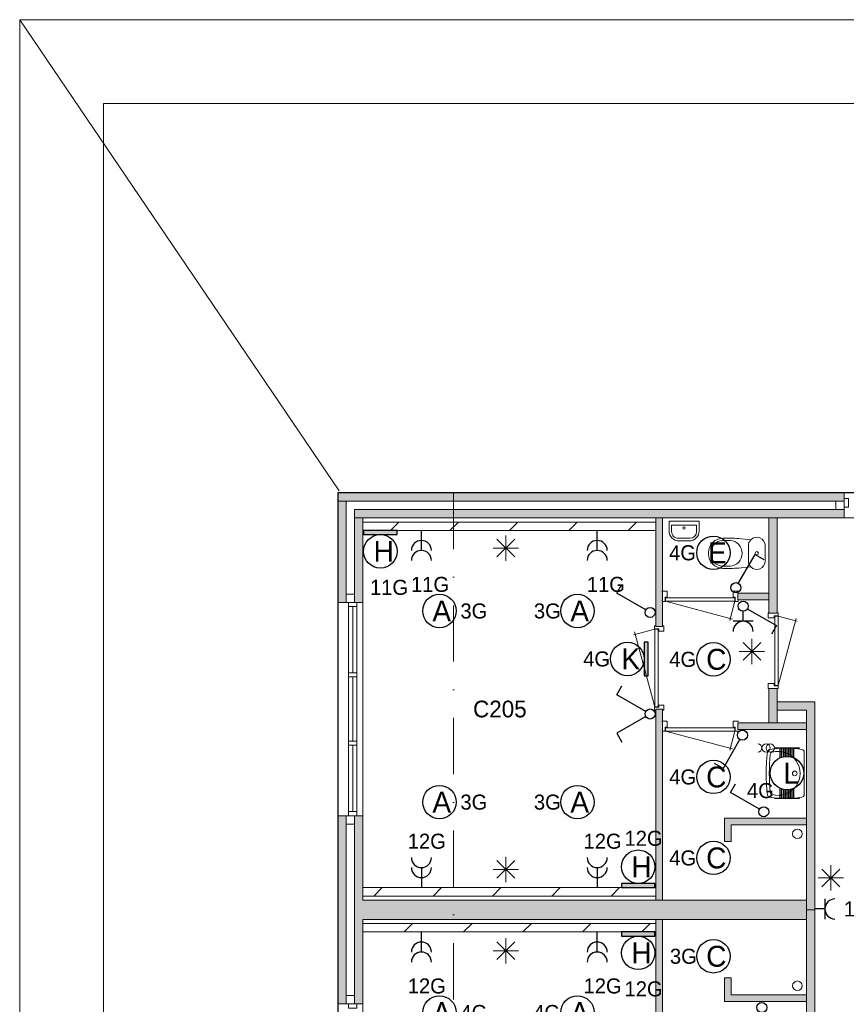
# Model space of a CAD drawing. Header units: millimetres. Extents: x 84337 to 168437, y -3060 to 56340.
# Tile 48 of 84: x 84337 to 94210, y 44570 to 56340. Entities that reach past the tile are written whole.
import ezdxf
from ezdxf.enums import TextEntityAlignment as Align
from ezdxf.xclip import XClip

# ---------------------------------------------------------------- set-up
doc = ezdxf.new("R2010")
doc.units = ezdxf.units.MM
doc.header["$PDMODE"] = 3
doc.header["$PDSIZE"] = 1
doc.linetypes.add('DGN1', pattern=[504.6, 0, -504.6])
doc.linetypes.add('DGN4', pattern=[1345.6, 672.8, -336.4, 0, -336.4])
for name, color, linetype in [('1', 7, 'Continuous'), ('14', 7, 'Continuous'), ('16', 7, 'Continuous'), ('17', 7, 'Continuous'), ('18', 7, 'Continuous'), ('19', 7, 'Continuous'), ('30', 7, 'Continuous'), ('32', 7, 'Continuous'), ('33', 7, 'Continuous'), ('40', 7, 'Continuous'), ('48', 7, 'Continuous'), ('5', 7, 'Continuous'), ('56', 7, 'Continuous'), ('58', 7, 'Continuous'), ('62', 7, 'Continuous'), ('63', 7, 'Continuous')]:
    doc.layers.add(name, color=color, linetype=linetype)
doc.styles.add('dgn001', font='dgn001.shx')
doc.styles.add('dgn003', font='dgn003.shx')
doc.styles.get("Standard").update_dxf_attribs({"font": 'arial.ttf'})
doc.dimstyles.get("Standard").update_dxf_attribs({"dimtxt": 0.18, "dimasz": 0.18, "dimexe": 0.18, "dimexo": 0.0625, "dimgap": 0.09, "dimtad": 0, "dimtih": 1, "dimtoh": 1, "dimdec": 4, "dimzin": 0, "dimdsep": 46, "dimtxsty": 'Standard', "dimcen": 0.09, "dimadec": 0, "dimazin": 0, "dimtfac": 1, "dimtdec": 4, "dimtofl": 0, "dimtmove": 0, "dimatfit": 3, "dimfxl": 1, "dimtolj": 1, "dimtzin": 0, "dimarcsym": 0})
pattern_1 = [(45, (-519.83, -58), (4e-14, 709), [])]

# ---------------------------------------------------------------- blocks, each defined once
blk = doc.blocks.new('EA918')
at = {"layer": '18'}
blk.add_hatch(color=3, dxfattribs=at).paths.add_polyline_path([(-200, -50), (200, -50), (200, 0), (-200, 0)])
at = {"layer": '18', "color": 3, "linetype": 'Continuous', "lineweight": 30, "flags": 128}
blk.add_lwpolyline([(-200, -50), (200, -50), (200, 0), (-200, 0), (-200, -50)], dxfattribs=at)
at = {"layer": '18', "color": 3, "linetype": 'Continuous', "lineweight": 30}
blk.add_circle((0, -250), 200, dxfattribs=at)
at = {"layer": '18', "color": 2, "linetype": 'Continuous', "lineweight": 13, "style": 'dgn001'}
blk.add_text('H', height=250, dxfattribs=at).set_placement((40, -250), align=Align.MIDDLE_CENTER)
at = {"layer": '18', "color": 1, "linetype": 'Continuous', "lineweight": 13, "style": 'dgn001'}
blk.add_text('12G', height=180, dxfattribs=at).set_placement((64, -590), align=Align.TOP_CENTER)
blk = doc.blocks.new('EA919')
at = {"layer": '18'}
blk.add_hatch(color=3, dxfattribs=at).paths.add_polyline_path([(-200, -50), (200, -50), (200, 0), (-200, 0)])
at = {"layer": '18', "color": 3, "linetype": 'Continuous', "lineweight": 30, "flags": 128}
blk.add_lwpolyline([(-200, -50), (200, -50), (200, 0), (-200, 0), (-200, -50)], dxfattribs=at)
at = {"layer": '18', "color": 3, "linetype": 'Continuous', "lineweight": 30}
blk.add_circle((0, -250), 200, dxfattribs=at)
at = {"layer": '18', "color": 2, "linetype": 'Continuous', "lineweight": 13, "style": 'dgn001'}
blk.add_text('H', height=249.99, dxfattribs=at).set_placement((39.665, -250.005), align=Align.MIDDLE_CENTER)
at = {"layer": '18', "color": 1, "linetype": 'Continuous', "lineweight": 13, "style": 'dgn001'}
blk.add_text('11G', height=180, dxfattribs=at).set_placement((103.47, -590), align=Align.TOP_CENTER)
blk = doc.blocks.new('EA619')
at = {"layer": '18'}
blk.add_hatch(color=3, dxfattribs=at).paths.add_polyline_path([(-200, 0), (200, 0), (200, 50), (-200, 50)])
at = {"layer": '18', "color": 3, "linetype": 'Continuous', "lineweight": 30, "flags": 128}
blk.add_lwpolyline([(-200, 0), (200, 0), (200, 50), (-200, 50), (-200, 0)], dxfattribs=at)
at = {"layer": '18', "color": 3, "linetype": 'Continuous', "lineweight": 30}
blk.add_circle((0, 250), 200, dxfattribs=at)
at = {"layer": '18', "color": 1, "linetype": 'Continuous', "lineweight": 13, "style": 'dgn001'}
blk.add_text('12G', height=180, dxfattribs=at).set_placement((64, 500), align=Align.CENTER)
at = {"layer": '18', "color": 2, "linetype": 'Continuous', "lineweight": 13, "style": 'dgn001'}
blk.add_text('H', height=250, dxfattribs=at).set_placement((40, 250), align=Align.MIDDLE_CENTER)
blk = doc.blocks.new('EA711')
at = {"layer": '18'}
blk.add_hatch(color=3, dxfattribs=at).paths.add_polyline_path([(0, -200), (0, 200), (-50, 200), (-50, -200)])
at = {"layer": '18', "color": 3, "linetype": 'Continuous', "lineweight": 30, "flags": 128}
blk.add_lwpolyline([(0, -200), (0, 200), (-50, 200), (-50, -200), (0, -200)], dxfattribs=at)
at = {"layer": '18', "color": 3, "linetype": 'Continuous', "lineweight": 30}
blk.add_circle((-250, 0), 200, dxfattribs=at)
at = {"layer": '18', "color": 2, "linetype": 'Continuous', "lineweight": 13, "style": 'dgn001'}
blk.add_text('K', height=250, dxfattribs=at).set_placement((-210, 0), align=Align.MIDDLE_CENTER)
at = {"layer": '18', "color": 1, "linetype": 'Continuous', "lineweight": 13, "style": 'dgn001'}
blk.add_text('4G', height=180, dxfattribs=at).set_placement((-457, 0), align=Align.MIDDLE_RIGHT)
blk = doc.blocks.new('EC6248')
at = {"layer": '18', "color": 3, "linetype": 'Continuous', "lineweight": 30}
blk.add_circle((-0.015, 0), 200, dxfattribs=at)
at = {"layer": '18', "color": 2, "linetype": 'Continuous', "lineweight": 13, "style": 'dgn001'}
blk.add_text('A', height=249.99, dxfattribs=at).set_placement((26.855, -0.005), align=Align.MIDDLE_CENTER)
at = {"layer": '18', "color": 1, "linetype": 'Continuous', "lineweight": 13, "style": 'dgn001'}
blk.add_text('3G', height=180, dxfattribs=at).set_placement((249.98, 0), align=Align.MIDDLE_LEFT)
blk = doc.blocks.new('EC6249')
at = {"layer": '18', "color": 3, "linetype": 'Continuous', "lineweight": 30}
blk.add_circle((-0.015, 0), 200, dxfattribs=at)
at = {"layer": '18', "color": 2, "linetype": 'Continuous', "lineweight": 13, "style": 'dgn001'}
blk.add_text('A', height=249.99, dxfattribs=at).set_placement((26.855, -0.005), align=Align.MIDDLE_CENTER)
at = {"layer": '18', "color": 1, "linetype": 'Continuous', "lineweight": 13, "style": 'dgn001'}
blk.add_text('3G', height=180, dxfattribs=at).set_placement((249.98, 0), align=Align.MIDDLE_LEFT)
blk = doc.blocks.new('EC6250')
at = {"layer": '18', "color": 3, "linetype": 'Continuous', "lineweight": 30}
blk.add_circle((-0.015, 0), 200, dxfattribs=at)
at = {"layer": '18', "color": 2, "linetype": 'Continuous', "lineweight": 13, "style": 'dgn001'}
blk.add_text('A', height=249.99, dxfattribs=at).set_placement((26.855, -0.005), align=Align.MIDDLE_CENTER)
at = {"layer": '18', "color": 1, "linetype": 'Continuous', "lineweight": 13, "style": 'dgn001'}
blk.add_text('3G', height=180, dxfattribs=at).set_placement((-198.99, 0), align=Align.MIDDLE_RIGHT)
blk = doc.blocks.new('EC6251')
at = {"layer": '18', "color": 3, "linetype": 'Continuous', "lineweight": 30}
blk.add_circle((-0.015, 0), 200, dxfattribs=at)
at = {"layer": '18', "color": 2, "linetype": 'Continuous', "lineweight": 13, "style": 'dgn001'}
blk.add_text('A', height=249.99, dxfattribs=at).set_placement((26.855, -0.005), align=Align.MIDDLE_CENTER)
at = {"layer": '18', "color": 1, "linetype": 'Continuous', "lineweight": 13, "style": 'dgn001'}
blk.add_text('3G', height=180, dxfattribs=at).set_placement((-198.99, 0), align=Align.MIDDLE_RIGHT)
blk = doc.blocks.new('EC6252')
at = {"layer": '18', "color": 3, "linetype": 'Continuous', "lineweight": 30}
blk.add_circle((0, 0), 200, dxfattribs=at)
at = {"layer": '18', "color": 2, "linetype": 'Continuous', "lineweight": 13, "style": 'dgn001'}
blk.add_text('C', height=250, dxfattribs=at).set_placement((34, 0), align=Align.MIDDLE_CENTER)
at = {"layer": '18', "color": 1, "linetype": 'Continuous', "lineweight": 13, "style": 'dgn001'}
blk.add_text('4G', height=180, dxfattribs=at).set_placement((-207, 0), align=Align.MIDDLE_RIGHT)
blk = doc.blocks.new('EC6253')
at = {"layer": '18', "color": 3, "linetype": 'Continuous', "lineweight": 30}
blk.add_circle((0, 0), 200, dxfattribs=at)
at = {"layer": '18', "color": 2, "linetype": 'Continuous', "lineweight": 13, "style": 'dgn001'}
blk.add_text('C', height=250, dxfattribs=at).set_placement((34, 0), align=Align.MIDDLE_CENTER)
at = {"layer": '18', "color": 1, "linetype": 'Continuous', "lineweight": 13, "style": 'dgn001'}
blk.add_text('4G', height=180, dxfattribs=at).set_placement((-207, 0), align=Align.MIDDLE_RIGHT)
blk = doc.blocks.new('EC6254')
at = {"layer": '18', "color": 3, "linetype": 'Continuous', "lineweight": 30}
blk.add_circle((0, 0), 200, dxfattribs=at)
at = {"layer": '18', "color": 2, "linetype": 'Continuous', "lineweight": 13, "style": 'dgn001'}
blk.add_text('C', height=250, dxfattribs=at).set_placement((34, 0), align=Align.MIDDLE_CENTER)
at = {"layer": '18', "color": 1, "linetype": 'Continuous', "lineweight": 13, "style": 'dgn001'}
blk.add_text('4G', height=180, dxfattribs=at).set_placement((-207, 0), align=Align.MIDDLE_RIGHT)
blk = doc.blocks.new('EC6255')
at = {"layer": '18', "color": 3, "linetype": 'Continuous', "lineweight": 30}
blk.add_circle((-0.015, 0), 200, dxfattribs=at)
at = {"layer": '18', "color": 2, "linetype": 'Continuous', "lineweight": 13, "style": 'dgn001'}
blk.add_text('A', height=249.99, dxfattribs=at).set_placement((26.855, -0.005), align=Align.MIDDLE_CENTER)
at = {"layer": '18', "color": 1, "linetype": 'Continuous', "lineweight": 13, "style": 'dgn001'}
blk.add_text('4G', height=180, dxfattribs=at).set_placement((249.98, 0), align=Align.MIDDLE_LEFT)
blk = doc.blocks.new('EC6256')
at = {"layer": '18', "color": 3, "linetype": 'Continuous', "lineweight": 30}
blk.add_circle((0, 0), 200, dxfattribs=at)
at = {"layer": '18', "color": 2, "linetype": 'Continuous', "lineweight": 13, "style": 'dgn001'}
blk.add_text('E', height=250, dxfattribs=at).set_placement((46, 0), align=Align.MIDDLE_CENTER)
at = {"layer": '18', "color": 1, "linetype": 'Continuous', "lineweight": 13, "style": 'dgn001'}
blk.add_text('4G', height=180, dxfattribs=at).set_placement((-208, 0), align=Align.MIDDLE_RIGHT)
blk = doc.blocks.new('EC6259')
at = {"layer": '18', "color": 3, "linetype": 'Continuous', "lineweight": 30}
blk.add_circle((-0.015, 0), 200, dxfattribs=at)
at = {"layer": '18', "color": 2, "linetype": 'Continuous', "lineweight": 13, "style": 'dgn001'}
blk.add_text('A', height=249.99, dxfattribs=at).set_placement((26.855, -0.005), align=Align.MIDDLE_CENTER)
at = {"layer": '18', "color": 1, "linetype": 'Continuous', "lineweight": 13, "style": 'dgn001'}
blk.add_text('4G', height=180, dxfattribs=at).set_placement((-207.5, 0), align=Align.MIDDLE_RIGHT)
blk = doc.blocks.new('EC6260')
at = {"layer": '18', "color": 3, "linetype": 'Continuous', "lineweight": 30}
blk.add_circle((0, 0), 200, dxfattribs=at)
at = {"layer": '18', "color": 2, "linetype": 'Continuous', "lineweight": 13, "style": 'dgn001'}
blk.add_text('C', height=250, dxfattribs=at).set_placement((34, 0), align=Align.MIDDLE_CENTER)
at = {"layer": '18', "color": 1, "linetype": 'Continuous', "lineweight": 13, "style": 'dgn001'}
blk.add_text('3G', height=180, dxfattribs=at).set_placement((-199, 0), align=Align.MIDDLE_RIGHT)
blk = doc.blocks.new('AnonymousCell9')
at = {"layer": '18', "color": 3, "linetype": 'Continuous', "lineweight": 0}
for centre in [(0, -0.5), (50, -0.5)]:
    blk.add_circle(centre, 50, dxfattribs=at)
blk.add_arc((-100, -0.5), 50, 270.00631, 89.99369, dxfattribs=at)
blk = doc.blocks.new('EA3')
at = {"layer": '18', "color": 3, "linetype": 'Continuous', "lineweight": 30}
for p, q in [((-150, 300), (150, 300)), ((-80, 182), (-80, 300)), ((-60, 190), (-60, 300)), ((-40, 194), (-40, 300)), ((-20, 200), (-20, 300)), ((0, 200), (0, 300)), ((20, 200), (20, 300)), ((40, 194), (40, 300)), ((60, 190), (60, 300)), ((80, 182), (80, 300)), ((-80, -300), (-80, -182)), ((-60, -300), (-60, -190)), ((-40, -300), (-40, -196)), ((-20, -300), (-20, -200)), ((0, -300), (0, -200)), ((20, -300), (20, -200)), ((40, -300), (40, -196)), ((60, -300), (60, -190)), ((80, -300), (80, -182)), ((-150, -300), (150, -300))]:
    blk.add_line(p, q, dxfattribs=at)
blk.add_circle((0, -0.5), 200, dxfattribs=at)
at = {"layer": '18', "color": 2, "linetype": 'Continuous', "lineweight": 13, "style": 'dgn001'}
blk.add_text('L', height=249.99, dxfattribs=at).set_placement((50.995, -1.005), align=Align.MIDDLE_CENTER)
at = {"layer": '18', "color": 1, "linetype": 'Continuous', "lineweight": 0, "style": 'dgn001'}
blk.add_text('4G', height=180, dxfattribs=at).set_placement((-157.48, -300), align=Align.RIGHT)
blk = doc.blocks.new('EL5')
at = {"layer": '16', "color": 3, "linetype": 'Continuous', "lineweight": 30}
for p, q in [((120, 120), (120, -120)), ((120, 0), (0, 0))]:
    blk.add_line(p, q, dxfattribs=at)
blk.add_arc((240, 0), 120, 90, 270, dxfattribs=at)
at = {"layer": '16', "color": 2, "linetype": 'Continuous', "lineweight": 13, "style": 'dgn001'}
blk.add_text('13G', height=180, dxfattribs=at).set_placement((345, 0), align=Align.MIDDLE_LEFT)
blk = doc.blocks.new('EL1')
at = {"layer": '16', "color": 3, "linetype": 'Continuous', "lineweight": 30}
blk.add_line((0, -240), (0, 0), dxfattribs=at)
for centre in [(0, -240), (0, -360)]:
    blk.add_arc(centre, 120, 0, 180, dxfattribs=at)
at = {"layer": '16', "color": 2, "linetype": 'Continuous', "lineweight": 13, "style": 'dgn001'}
blk.add_text('11G', height=180, dxfattribs=at).set_placement((103.47, -555), align=Align.TOP_CENTER)
blk = doc.blocks.new('EL11')
at = {"layer": '16', "color": 3, "linetype": 'Continuous', "lineweight": 30}
blk.add_line((0, -240), (0, 0), dxfattribs=at)
for centre in [(0, -240), (0, -360)]:
    blk.add_arc(centre, 120, 0, 180, dxfattribs=at)
at = {"layer": '16', "color": 2, "linetype": 'Continuous', "lineweight": 13, "style": 'dgn001'}
blk.add_text('11G', height=180, dxfattribs=at).set_placement((103.47, -555), align=Align.TOP_CENTER)
blk = doc.blocks.new('EL12')
at = {"layer": '16', "color": 3, "linetype": 'Continuous', "lineweight": 30}
blk.add_line((0, -240), (0, 0), dxfattribs=at)
for centre in [(0, -240), (0, -360)]:
    blk.add_arc(centre, 120, 0, 180, dxfattribs=at)
at = {"layer": '16', "color": 2, "linetype": 'Continuous', "lineweight": 13, "style": 'dgn001'}
blk.add_text('12G', height=180, dxfattribs=at).set_placement((64.5, -555), align=Align.TOP_CENTER)
blk = doc.blocks.new('EL13')
at = {"layer": '16', "color": 3, "linetype": 'Continuous', "lineweight": 30}
blk.add_line((0, -240), (0, 0), dxfattribs=at)
for centre in [(0, -240), (0, -360)]:
    blk.add_arc(centre, 120, 0, 180, dxfattribs=at)
at = {"layer": '16', "color": 2, "linetype": 'Continuous', "lineweight": 13, "style": 'dgn001'}
blk.add_text('12G', height=180, dxfattribs=at).set_placement((64.5, -555), align=Align.TOP_CENTER)
blk = doc.blocks.new('EL130')
at = {"layer": '16', "color": 3, "linetype": 'Continuous', "lineweight": 30}
blk.add_line((0, 240), (0, 0), dxfattribs=at)
for centre in [(0, 360), (0, 240)]:
    blk.add_arc(centre, 120, 180, 0, dxfattribs=at)
at = {"layer": '16', "color": 2, "linetype": 'Continuous', "lineweight": 13, "style": 'dgn001'}
blk.add_text('12G', height=180, dxfattribs=at).set_placement((64.5, 465), align=Align.CENTER)
blk = doc.blocks.new('EL131')
at = {"layer": '16', "color": 3, "linetype": 'Continuous', "lineweight": 30}
blk.add_line((0, 240), (0, 0), dxfattribs=at)
for centre in [(0, 360), (0, 240)]:
    blk.add_arc(centre, 120, 180, 0, dxfattribs=at)
at = {"layer": '16', "color": 2, "linetype": 'Continuous', "lineweight": 13, "style": 'dgn001'}
blk.add_text('12G', height=180, dxfattribs=at).set_placement((64.5, 465), align=Align.CENTER)
blk = doc.blocks.new('EH0')
at = {"layer": '19', "color": 3, "linetype": 'Continuous', "lineweight": 30}
for p, q in [((30, 50), (230, 398)), ((230, 398), (335, 338))]:
    blk.add_line(p, q, dxfattribs=at)
blk.add_circle((0, 0), 60, dxfattribs=at)
blk = doc.blocks.new('EK1')
at = {"layer": '19', "color": 3, "linetype": 'Continuous', "lineweight": 30}
for p, q in [((0, -180), (0, -60)), ((50, -30), (398, -230)), ((120, -180), (-120, -180)), ((398, -230), (338, -335))]:
    blk.add_line(p, q, dxfattribs=at)
blk.add_circle((0, 0), 60, dxfattribs=at)
blk.add_arc((0, -300), 120, 0, 180, dxfattribs=at)
blk = doc.blocks.new('EH01')
at = {"layer": '19', "color": 3, "linetype": 'Continuous', "lineweight": 30}
for p, q in [((-398, 230), (-338, 335)), ((-50, 30), (-398, 230))]:
    blk.add_line(p, q, dxfattribs=at)
blk.add_circle((0, 0), 60, dxfattribs=at)
blk = doc.blocks.new('EH6')
at = {"layer": '19', "color": 3, "linetype": 'Continuous', "lineweight": 30}
for p, q in [((-398, 230), (-338, 335)), ((-50, 30), (-398, 230)), ((-50, -30), (-398, -230)), ((-398, -230), (-338, -335))]:
    blk.add_line(p, q, dxfattribs=at)
blk.add_circle((0, 0), 60, dxfattribs=at)
blk = doc.blocks.new('EH02')
at = {"layer": '19', "color": 3, "linetype": 'Continuous', "lineweight": 30}
for p, q in [((-398, 230), (-338, 335)), ((-50, 30), (-398, 230))]:
    blk.add_line(p, q, dxfattribs=at)
blk.add_circle((0, 0), 60, dxfattribs=at)
blk = doc.blocks.new('EH03')
at = {"layer": '19', "color": 3, "linetype": 'Continuous', "lineweight": 30}
for p, q in [((-30, -50), (-230, -398)), ((-230, -398), (-335, -338))]:
    blk.add_line(p, q, dxfattribs=at)
blk.add_circle((0, 0), 60, dxfattribs=at)
blk = doc.blocks.new('EH04')
at = {"layer": '19', "color": 3, "linetype": 'Continuous', "lineweight": 30}
for p, q in [((-30, -50), (-230, -398)), ((-230, -398), (-335, -338))]:
    blk.add_line(p, q, dxfattribs=at)
blk.add_circle((0, 0), 60, dxfattribs=at)
blk = doc.blocks.new('830R10175')
at = {"layer": '33', "color": 1, "linetype": 'Continuous', "lineweight": 0}
for p, q in [((108, -38), (336.87, -99.32)), ((108, -868), (322.82, -66.28))]:
    blk.add_line(p, q, dxfattribs=at)
at = {"layer": '33', "color": 92, "linetype": 'Continuous', "lineweight": 13, "true_color": 0x00e100, "flags": 128}
for points in [[(100, 0), (111, 0), (111, -35), (61, -35), (61, -60), (-11, -60), (-11, 0), (0, 0)], [(100, -906), (111, -906), (111, -871), (61, -871), (61, -846), (-11, -846), (-11, -906), (0, -906)]]:
    blk.add_lwpolyline(points, dxfattribs=at)
at = {"layer": '33', "color": 2, "linetype": 'Continuous', "lineweight": 13, "true_color": 0xf0f000, "flags": 128}
blk.add_lwpolyline([(108, -868), (108, -38), (68, -38), (68, -868), (108, -868)], dxfattribs=at)
blk = doc.blocks.new('CLOS0258')
at = {"layer": '40', "color": 7, "linetype": 'Continuous', "lineweight": 0}
for p, q in [((-528, 155), (-436, 155)), ((-670, -1), (-670, 1)), ((-220, -92), (-220, 92)), ((-528, -155), (-436, -155))]:
    blk.add_line(p, q, dxfattribs=at)
at = {"layer": '40', "color": 7, "linetype": 'Continuous', "lineweight": 0, "flags": 128}
for points in [[(-338, -176), (-192, -162), (-192, -162, 0.674333), (-20, -92), (-20, -92), (-20, 92), (-20, 92, 0.674333), (-192, 162), (-192, 162), (-338, 176), (-338, 176, 0.023285), (-431, 180), (-431, 180), (-525, 180), (-525, 180, 0.414214), (-695, 10), (-695, 10), (-695, -10), (-695, -10, 0.414214), (-525, -180), (-525, -180), (-431, -180), (-431, -180, 0.023285), (-338, -176)], [(-220, 92, -0.194504), (-192, 162)], [(-192, -162, -0.194504), (-220, -92)]]:
    blk.add_lwpolyline(points, format="xyb", dxfattribs=at)
at = {"layer": '40', "color": 7, "linetype": 'Continuous', "lineweight": 0}
blk.add_circle((-120, 0), 20, dxfattribs=at)
for centre, start, end in [((-514, 0), 94.9259, 265.0741), ((-450, 0), 274.9263, 85.0736)]:
    blk.add_arc(centre, 156, start, end, dxfattribs=at)
blk = doc.blocks.new('FT0158')
at = {"layer": '40', "color": 7, "linetype": 'Continuous', "lineweight": 0}
for p, q in [((180, -20), (-180, -20)), ((149, -65), (-149, -65)), ((-149, -65), (-149, -144)), ((180, -135), (180, -20))]:
    blk.add_line(p, q, dxfattribs=at)
at = {"layer": '40', "color": 7, "linetype": 'Continuous', "lineweight": 0, "flags": 128}
for points in [[(-180, -20), (-180, -135)], [(149, -144), (149, -65)], [(-69, -224), (69, -224)], [(-60, -255), (60, -255)]]:
    blk.add_lwpolyline(points, dxfattribs=at)
for points in [[(-60, -255, -0.414214), (-180, -135)], [(-69, -224, -0.414214), (-149, -144)]]:
    blk.add_lwpolyline(points, format="xyb", dxfattribs=at)
at = {"layer": '40', "color": 7, "linetype": 'Continuous', "lineweight": 0}
blk.add_circle((-1, -101), 15.1, dxfattribs=at)
for centre, radius in [((60, -135), 120), ((69, -144), 80)]:
    blk.add_arc(centre, radius, 270, 0, dxfattribs=at)
blk = doc.blocks.new('830R10176')
at = {"layer": '33', "color": 1, "linetype": 'Continuous', "lineweight": 0}
for p, q in [((-868, -108), (-66.28, -322.82)), ((-38, -108), (-99.32, -336.87))]:
    blk.add_line(p, q, dxfattribs=at)
at = {"layer": '33', "color": 92, "linetype": 'Continuous', "lineweight": 13, "true_color": 0x00e100, "flags": 128}
for points in [[(-906, -100), (-906, -111), (-871, -111), (-871, -61), (-846, -61), (-846, 11), (-906, 11), (-906, 0)], [(0, -100), (0, -111), (-35, -111), (-35, -61), (-60, -61), (-60, 11), (0, 11), (0, 0)]]:
    blk.add_lwpolyline(points, dxfattribs=at)
at = {"layer": '33', "color": 2, "linetype": 'Continuous', "lineweight": 13, "true_color": 0xf0f000, "flags": 128}
blk.add_lwpolyline([(-868, -108), (-38, -108), (-38, -68), (-868, -68), (-868, -108)], dxfattribs=at)
blk = doc.blocks.new('930L0959')
at = {"layer": '33', "color": 1, "linetype": 'Continuous', "lineweight": 0}
for p, q in [((-98, 968), (-353.44, 899.56)), ((-98, 38), (-338.7, 936.31))]:
    blk.add_line(p, q, dxfattribs=at)
at = {"layer": '33', "color": 92, "linetype": 'Continuous', "lineweight": 13, "true_color": 0x00e100, "flags": 128}
for points in [[(-90, 1006), (-101, 1006), (-101, 971), (-51, 971), (-51, 946), (11, 946), (11, 1006), (0, 1006)], [(-90, 0), (-101, 0), (-101, 35), (-51, 35), (-51, 60), (11, 60), (11, 0), (0, 0)]]:
    blk.add_lwpolyline(points, dxfattribs=at)
at = {"layer": '33', "color": 2, "linetype": 'Continuous', "lineweight": 13, "true_color": 0xf0f000, "flags": 128}
blk.add_lwpolyline([(-98, 968), (-98, 38), (-58, 38), (-58, 968), (-98, 968)], dxfattribs=at)
blk = doc.blocks.new('WT0158')
at = {"layer": '40', "color": 7, "linetype": 'Continuous', "lineweight": 0}
blk.add_line((-20, -253), (-20, 253), dxfattribs=at)
at = {"layer": '40', "color": 7, "linetype": 'Continuous', "lineweight": 0, "flags": 128}
for points in [[(-459, -256, -0.059915), (-459, 256)], [(-459, 256, -0.328769), (-432, 284)], [(-432, 284, -0.090801), (-47, 286)], [(-425, 226, -0.309671), (-401, 254)], [(-401, 254, -1.30637), (-401, -254)], [(-47, 286, -0.363957), (-20, 253)], [(-425, -226, -0.052773), (-425, 226)], [(-401, -254, -0.309671), (-425, -226)], [(-432, -284, -0.328769), (-459, -256)], [(-47, -286, -0.090801), (-432, -284)], [(-20, -253, -0.363957), (-47, -286)]]:
    blk.add_lwpolyline(points, format="xyb", dxfattribs=at)
at = {"layer": '40', "color": 7, "linetype": 'Continuous', "lineweight": 0}
blk.add_circle((-133, 0), 28.1, dxfattribs=at)
blk = doc.blocks.new('830R10177')
at = {"layer": '33', "color": 1, "linetype": 'Continuous', "lineweight": 0}
for p, q in [((-868, -108), (-66.28, -322.82)), ((-38, -108), (-99.32, -336.87))]:
    blk.add_line(p, q, dxfattribs=at)
at = {"layer": '33', "color": 92, "linetype": 'Continuous', "lineweight": 13, "true_color": 0x00e100, "flags": 128}
for points in [[(-906, -100), (-906, -111), (-871, -111), (-871, -61), (-846, -61), (-846, 11), (-906, 11), (-906, 0)], [(0, -100), (0, -111), (-35, -111), (-35, -61), (-60, -61), (-60, 11), (0, 11), (0, 0)]]:
    blk.add_lwpolyline(points, dxfattribs=at)
at = {"layer": '33', "color": 2, "linetype": 'Continuous', "lineweight": 13, "true_color": 0xf0f000, "flags": 128}
blk.add_lwpolyline([(-868, -108), (-38, -108), (-38, -68), (-868, -68), (-868, -108)], dxfattribs=at)
blk = doc.blocks.new('_DotSmall')
at = {"color": 0, "linetype": 'ByBlock', "const_width": 0.5}
blk.add_lwpolyline([(-0.0625, 0, 1), (0.0625, 0, 1)], format="xyb", close=True, dxfattribs=at)
blk = doc.blocks.new('*D7932')
at = {"layer": '58', "color": 3, "linetype": 'Continuous', "lineweight": 0, "transparency": 16777216}
blk.add_line((4115, 50908), (-1935, 50908), dxfattribs=at)
at = {"layer": 'Defpoints', "color": 0, "linetype": 'Continuous', "transparency": 16777216}
for p in [(-1935, 50908), (-1935, 48135), (4115, 48135)]:
    blk.add_point(p, dxfattribs=at)
at = {"layer": '58', "color": 3, "linetype": 'Continuous', "lineweight": 0, "transparency": 16777216, "xscale": 1080, "yscale": 1080, "zscale": 1080, "rotation": 180}
blk.add_blockref('_DotSmall', (-1935, 50908), dxfattribs=at)
at = {"layer": '58', "color": 3, "linetype": 'Continuous', "lineweight": 0, "transparency": 16777216, "xscale": 1080, "yscale": 1080, "zscale": 1080}
blk.add_blockref('_DotSmall', (4115, 50908), dxfattribs=at)
at = {"layer": '58', "color": 3, "linetype": 'Continuous', "lineweight": 0, "transparency": 16777216, "insert": (1090, 51110), "char_height": 200, "attachment_point": 5, "style": 'dgn003'}
blk.add_mtext('\\A1;6050', dxfattribs=at)
blk = doc.blocks.new('A1')
at = {"layer": '1', "color": 1, "linetype": 'Continuous', "lineweight": 0}
for p, q in [((84100, 59400), (0, 59400)), ((0, 59400), (0, 0))]:
    blk.add_line(p, q, dxfattribs=at)
at = {"layer": '1', "color": 5, "linetype": 'Continuous', "lineweight": 0, "flags": 128}
blk.add_lwpolyline([(1000, 1000), (83100, 1000), (83100, 58400), (1000, 58400), (1000, 1000)], dxfattribs=at)
blk = doc.blocks.new('AnonymousCell52')
at = {"color": 1, "linetype": 'Continuous', "lineweight": 0}
blk.add_blockref('A1', (-42050, -29700), dxfattribs=at)
blk = doc.blocks.new('EAE694')
at = {"layer": '5', "color": 3, "linetype": 'Continuous', "lineweight": 0}
for p, q in [((0, -151.5), (0, 151.5)), ((-151.5, 0), (151.5, 0)), ((106.04, -106.05), (-106.06, 106.05)), ((-106.06, -106.05), (106.04, 106.05))]:
    blk.add_line(p, q, dxfattribs=at)
blk = doc.blocks.new('EAE695')
at = {"layer": '5', "color": 3, "linetype": 'Continuous', "lineweight": 0}
for p, q in [((0, -151.5), (0, 151.5)), ((-151.5, 0), (151.5, 0)), ((106.04, -106.05), (-106.06, 106.05)), ((-106.06, -106.05), (106.04, 106.05))]:
    blk.add_line(p, q, dxfattribs=at)
blk = doc.blocks.new('EAE696')
at = {"layer": '5', "color": 3, "linetype": 'Continuous', "lineweight": 0}
for p, q in [((0, -151.5), (0, 151.5)), ((-151.5, 0), (151.5, 0)), ((106.04, -106.05), (-106.06, 106.05)), ((-106.06, -106.05), (106.04, 106.05))]:
    blk.add_line(p, q, dxfattribs=at)
blk = doc.blocks.new('EAE697')
at = {"layer": '5', "color": 3, "linetype": 'Continuous', "lineweight": 0}
for p, q in [((0, -151.5), (0, 151.5)), ((-151.5, 0), (151.5, 0)), ((106.04, -106.05), (-106.06, 106.05)), ((-106.06, -106.05), (106.04, 106.05))]:
    blk.add_line(p, q, dxfattribs=at)
blk = doc.blocks.new('EAE6157')
at = {"layer": '5', "color": 3, "linetype": 'Continuous', "lineweight": 0}
for p, q in [((0, -151.5), (0, 151.5)), ((-151.5, 0), (151.5, 0)), ((106.04, -106.05), (-106.06, 106.05)), ((-106.06, -106.05), (106.04, 106.05))]:
    blk.add_line(p, q, dxfattribs=at)
blk = doc.blocks.new('50E03_329_B02 - Default')
at = {"layer": '62'}
for color, points in [(7, [(-1935.24, 48907.77), (4114.76, 48907.77), (4114.76, 48807.77), (-1935.24, 48807.77)]), (7, [(-1935.24, 47597.77), (-1835.24, 47597.77), (-1835.24, 48807.77), (-1935.24, 48807.77)]), (9, [(4114.76, 48607.77), (-1735.24, 48607.77), (-1735.24, 48707.77), (4114.76, 48707.77)]), (9, [(-1735.24, 47597.77), (-1635.24, 47597.77), (-1635.24, 48607.77), (-1735.24, 48607.77)]), (9, [(1944.76, 47307.77), (1944.76, 48607.77), (1864.76, 48607.77), (1864.76, 47307.77)]), (7, [(3214.76, 47467.77), (3214.76, 48607.77), (3314.76, 48607.77), (3314.76, 47467.77)]), (9, [(2844.76, 47627.77), (2844.76, 47707.77), (3214.76, 47707.77), (3214.76, 47627.77)]), (7, [(3214.76, 46157.77), (3214.76, 46567.77), (3314.76, 46567.77), (3314.76, 46157.77)]), (7, [(3764.76, 43922.77), (3664.76, 43922.77), (3664.76, 46307.77), (3314.76, 46307.77), (3314.76, 46407.77), (3764.76, 46407.77)]), (9, [(1944.76, 44037.77), (1944.76, 46322.77), (1864.76, 46322.77), (1864.76, 44037.77)]), (9, [(2844.76, 46077.77), (2844.76, 46157.77), (3664.76, 46157.77), (3664.76, 46077.77)]), (7, [(-1835.24, 45047.77), (-1835.24, 42797.77), (-1935.24, 42797.77), (-1935.24, 45047.77)]), (9, [(-1735.24, 45047.77), (-1635.24, 45047.77), (-1635.24, 44037.77), (3664.76, 44037.77), (3664.76, 43807.77), (-1635.24, 43807.77), (-1635.24, 42797.77), (-1735.24, 42797.77)]), (9, [(2764.76, 44737.77), (2684.76, 44737.77), (2684.76, 45017.77), (3664.76, 45017.77), (3664.76, 44937.77), (2764.76, 44937.77)]), (7, [(3764.76, 43922.77), (3664.76, 43922.77), (3664.76, 41537.77), (3314.76, 41537.77), (3314.76, 41437.77), (3764.76, 41437.77)]), (9, [(1944.76, 43807.77), (1944.76, 41522.77), (1864.76, 41522.77), (1864.76, 43807.77)]), (9, [(2764.76, 43107.77), (2684.76, 43107.77), (2684.76, 42827.77), (3664.76, 42827.77), (3664.76, 42907.77), (2764.76, 42907.77)])]:
    blk.add_hatch(color=color, dxfattribs=at).paths.add_polyline_path(points)
at = {"layer": '16', "color": 92, "linetype": 'Continuous', "lineweight": 0, "true_color": 0x00e100, "flags": 128}
for points in [[(-1935.24, 47597.77), (-1935.24, 48907.77), (4114.76, 48907.77), (4114.76, 48607.77), (-1635.24, 48607.77), (-1635.24, 47597.77), (-1935.24, 47597.77)], [(-1735.24, 47697.77), (-1835.24, 47697.77), (-1835.24, 48807.77), (4014.76, 48807.77), (4014.76, 48707.77), (-1735.24, 48707.77), (-1735.24, 47697.77)], [(1944.76, 48607.77), (1944.76, 47307.77), (1864.76, 47307.77), (1864.76, 48607.77), (1944.76, 48607.77)], [(3314.76, 47467.77), (3314.76, 48607.77), (3214.76, 48607.77), (3214.76, 47467.77), (3314.76, 47467.77)], [(3214.76, 47627.77), (3214.76, 47707.77), (2844.76, 47707.77), (2844.76, 47627.77), (3214.76, 47627.77)], [(3314.76, 46157.77), (3314.76, 46567.77), (3214.76, 46567.77), (3214.76, 46157.77), (3314.76, 46157.77)], [(3764.76, 43922.77), (3764.76, 46407.77), (3314.76, 46407.77), (3314.76, 46307.77), (3664.76, 46307.77), (3664.76, 43922.77), (3764.76, 43922.77)], [(1944.76, 46322.77), (1944.76, 44037.77), (1864.76, 44037.77), (1864.76, 46322.77), (1944.76, 46322.77)], [(3664.76, 46077.77), (3664.76, 46157.77), (2844.76, 46157.77), (2844.76, 46077.77), (3664.76, 46077.77)], [(-1635.24, 43807.77), (-1635.24, 42797.77), (-1935.24, 42797.77), (-1935.24, 45047.77), (-1635.24, 45047.77), (-1635.24, 44037.77)], [(3664.76, 44937.77), (2764.76, 44937.77), (2764.76, 44737.77), (2684.76, 44737.77), (2684.76, 45017.77), (3664.76, 45017.77), (3664.76, 44937.77)], [(-1735.24, 43937.77), (-1735.24, 42897.77), (-1835.24, 42897.77), (-1835.24, 44947.77), (-1735.24, 44947.77), (-1735.24, 43937.77)], [(3764.76, 43922.77), (3764.76, 41437.77), (3314.76, 41437.77), (3314.76, 41537.77), (3664.76, 41537.77), (3664.76, 43922.77), (3764.76, 43922.77)], [(1944.76, 41522.77), (1944.76, 43807.77), (1864.76, 43807.77), (1864.76, 41522.77), (1944.76, 41522.77)], [(3664.76, 42907.77), (2764.76, 42907.77), (2764.76, 43107.77), (2684.76, 43107.77), (2684.76, 42827.77), (3664.76, 42827.77), (3664.76, 42907.77)]]:
    blk.add_lwpolyline(points, dxfattribs=at)
at = {"layer": '17', "color": 92, "linetype": 'Continuous', "lineweight": 0, "true_color": 0x00e100}
for p, q in [((-1635.24, 44037.77), (3664.76, 44037.77)), ((-1635.24, 43807.77), (3664.76, 43807.77))]:
    blk.add_line(p, q, dxfattribs=at)
at = {"layer": '30', "color": 3, "linetype": 'Continuous', "lineweight": 0}
for p, q in [((4114.76, 48907.77), (5014.76, 48907.77)), ((4114.76, 48607.77), (5014.76, 48607.77)), ((-1635.24, 45047.77), (-1635.24, 47597.77)), ((-1735.24, 42897.77), (-1835.24, 42897.77)), ((-1635.24, 42797.77), (-1635.24, 40247.77))]:
    blk.add_line(p, q, dxfattribs=at)
at = {"layer": '32', "color": 3, "linetype": 'Continuous', "lineweight": 0}
for p, q in [((-1705.24, 45097.77), (-1705.24, 47597.77)), ((-1805.24, 47547.77), (-1805.24, 45097.77)), ((-1755.24, 46756.11), (-1755.24, 47547.77)), ((-1755.24, 45939.44), (-1755.24, 46706.11)), ((-1755.24, 45097.77), (-1755.24, 45889.44)), ((-1805.24, 45097.77), (-1705.24, 45097.77))]:
    blk.add_line(p, q, dxfattribs=at)
at = {"layer": '32', "color": 3, "linetype": 'Continuous', "lineweight": 0, "flags": 128}
for points in [[(4114.76, 48837.77), (4164.76, 48837.77), (4164.76, 48737.77), (4114.76, 48737.77), (4114.76, 48837.77)], [(-1705.24, 47547.77), (-1705.24, 47597.77), (-1805.24, 47597.77), (-1805.24, 47547.77), (-1705.24, 47547.77)], [(-1705.24, 46706.11), (-1705.24, 46756.11), (-1805.24, 46756.11), (-1805.24, 46706.11), (-1705.24, 46706.11)], [(-1705.24, 45889.44), (-1705.24, 45939.44), (-1805.24, 45939.44), (-1805.24, 45889.44), (-1705.24, 45889.44)], [(-1705.24, 45047.77), (-1705.24, 45097.77), (-1805.24, 45097.77), (-1805.24, 45047.77), (-1705.24, 45047.77)], [(-1705.24, 42797.77), (-1705.24, 42747.77), (-1805.24, 42747.77), (-1805.24, 42797.77), (-1705.24, 42797.77)]]:
    blk.add_lwpolyline(points, dxfattribs=at)
at = {"layer": '40', "color": 3, "linetype": 'Continuous', "lineweight": 0}
for centre in [(3556.16, 44831.01), (3556.16, 43014.53)]:
    blk.add_circle(centre, 57.46, dxfattribs=at)
at = {"layer": '56', "color": 3, "linetype": 'DGN4', "lineweight": 0}
blk.add_line((-550.24, 50407.77), (-550.24, 1407.77), dxfattribs=at)
at = {"layer": '58', "color": 3, "linetype": 'DGN1', "lineweight": 0}
blk.add_line((4114.76, 50907.77), (4114.76, 48907.77), dxfattribs=at)
at = {"layer": '62', "color": 7, "linetype": 'Continuous', "lineweight": 0, "flags": 128}
for points in [[(-1935.24, 48907.77), (4114.76, 48907.77), (4114.76, 48807.77), (-1935.24, 48807.77), (-1935.24, 48907.77)], [(-1935.24, 47597.77), (-1835.24, 47597.77), (-1835.24, 48807.77), (-1935.24, 48807.77), (-1935.24, 47597.77)], [(3214.76, 47467.77), (3214.76, 48607.77), (3314.76, 48607.77), (3314.76, 47467.77), (3214.76, 47467.77)], [(3214.76, 46157.77), (3214.76, 46567.77), (3314.76, 46567.77), (3314.76, 46157.77), (3214.76, 46157.77)], [(3764.76, 43922.77), (3664.76, 43922.77), (3664.76, 46307.77), (3314.76, 46307.77), (3314.76, 46407.77), (3764.76, 46407.77), (3764.76, 43922.77)], [(-1835.24, 45047.77), (-1835.24, 42797.77), (-1935.24, 42797.77), (-1935.24, 45047.77), (-1835.24, 45047.77)], [(3764.76, 43922.77), (3664.76, 43922.77), (3664.76, 41537.77), (3314.76, 41537.77), (3314.76, 41437.77), (3764.76, 41437.77), (3764.76, 43922.77)]]:
    blk.add_lwpolyline(points, dxfattribs=at)
at = {"layer": '62', "color": 9, "linetype": 'Continuous', "lineweight": 0, "flags": 128}
for points in [[(4114.76, 48607.77), (-1735.24, 48607.77), (-1735.24, 48707.77), (4114.76, 48707.77), (4114.76, 48607.77)], [(-1735.24, 47597.77), (-1635.24, 47597.77), (-1635.24, 48607.77), (-1735.24, 48607.77), (-1735.24, 47597.77)], [(1944.76, 47307.77), (1944.76, 48607.77), (1864.76, 48607.77), (1864.76, 47307.77), (1944.76, 47307.77)], [(2844.76, 47627.77), (2844.76, 47707.77), (3214.76, 47707.77), (3214.76, 47627.77), (2844.76, 47627.77)], [(1944.76, 44037.77), (1944.76, 46322.77), (1864.76, 46322.77), (1864.76, 44037.77), (1944.76, 44037.77)], [(2844.76, 46077.77), (2844.76, 46157.77), (3664.76, 46157.77), (3664.76, 46077.77), (2844.76, 46077.77)], [(-1735.24, 45047.77), (-1635.24, 45047.77), (-1635.24, 44037.77), (3664.76, 44037.77), (3664.76, 43807.77), (-1635.24, 43807.77), (-1635.24, 42797.77), (-1735.24, 42797.77), (-1735.24, 45047.77)], [(2764.76, 44737.77), (2684.76, 44737.77), (2684.76, 45017.77), (3664.76, 45017.77), (3664.76, 44937.77), (2764.76, 44937.77), (2764.76, 44737.77)], [(1944.76, 43807.77), (1944.76, 41522.77), (1864.76, 41522.77), (1864.76, 43807.77), (1944.76, 43807.77)], [(2764.76, 43107.77), (2684.76, 43107.77), (2684.76, 42827.77), (3664.76, 42827.77), (3664.76, 42907.77), (2764.76, 42907.77), (2764.76, 43107.77)]]:
    blk.add_lwpolyline(points, dxfattribs=at)
at = {"color": 7, "linetype": 'Continuous', "lineweight": 0}
for name, p in [('FT0158', (2202.72, 48587.34)), ('CLOS0258', (3189.86, 48184.26)), ('830R10176', (2847.85, 47719.37)), ('830R10175', (3216.66, 47472.48)), ('930L0959', (1950.73, 46309.54)), ('830R10177', (2847.84, 46167.95)), ('WT0158', (3656.9, 45553.63))]:
    blk.add_blockref(name, p, dxfattribs=at)
at = {"layer": '48', "color": 7, "linetype": 'Continuous', "lineweight": 0, "style": 'dgn003'}
blk.add_text('C205', height=200, dxfattribs=at).set_placement((1.96, 46323.09), align=Align.MIDDLE_CENTER)
at = {"layer": '58', "color": 3, "linetype": 'Continuous', "lineweight": 0}
dim = blk.add_linear_dim(base=(-1935.24, 50907.77), p1=(4114.76, 48134.68), p2=(-1935.24, 48134.68), dimstyle='Standard', override={"dimscale": 1, "dimtxt": 200, "dimasz": 1080, "dimexe": 0, "dimexo": 0, "dimgap": 100, "dimtad": 1, "dimjust": 0, "dimtih": 0, "dimtoh": 0, "dimdec": 0, "dimlfac": 1, "dimzin": 11, "dimdsep": 46, "dimlunit": 2, "dimpost": '<>', "dimtxsty": 'dgn003', "dimblk1": 'DotSmall', "dimblk2": 'DotSmall', "dimsah": 1, "dimcen": 0, "dimse1": 1, "dimse2": 1, "dimclrd": 3, "dimclre": 3, "dimclrt": 3, "dimtol": 0, "dimtix": 1, "dimtofl": 1, "dimatfit": 3, "dimfrac": 1, "dimtolj": 1, "dimlwd": 0, "dimlwe": 0}, dxfattribs=at)
dim.commit()
dim.dimension.update_dxf_attribs({"geometry": '*D7932', "text_midpoint": (1089.76, 51109.88)})

msp = doc.modelspace()

# ---------------------------------------------------------------- hatches: boundary and pattern name
at = {"layer": '14', "linetype": 'Continuous', "lineweight": 0}
h = msp.add_hatch(dxfattribs=at)
h.set_pattern_fill('DGN_EZ7', color=2, scale=100, style=0, pattern_type=2)
h.set_pattern_definition(pattern_1)
h.paths.add_polyline_path([(91935.19, 50234.49), (88435.19, 50234.49), (88435.19, 50334.49), (91935.19, 50334.49)])
h = msp.add_hatch(dxfattribs=at)
h.set_pattern_fill('DGN_EZ7', color=2, scale=100, style=0, pattern_type=2)
h.set_pattern_definition([(45, (1731.34, 152.2), (4e-14, 709), [])])
h.paths.add_polyline_path([(88435.19, 45964.49), (91935.19, 45964.49), (91935.19, 45864.49), (88435.19, 45864.49)])
h = msp.add_hatch(dxfattribs=at)
h.set_pattern_fill('DGN_EZ7', color=2, scale=100, style=0, pattern_type=2)
h.set_pattern_definition(pattern_1)
h.paths.add_polyline_path([(91935.19, 45434.49), (88435.19, 45434.49), (88435.19, 45534.49), (91935.19, 45534.49)])

# ---------------------------------------------------------------- linework, layer by layer
at = {"layer": '14', "color": 3, "linetype": 'CONTINUOUS', "lineweight": 0}
for p, q in [((91935.19, 50334.49), (88435.19, 50334.49)), ((88435.19, 50334.49), (88435.19, 50284.49)), ((88435.19, 50234.49), (88435.19, 50284.49)), ((91935.19, 50334.49), (91935.19, 50284.49)), ((91935.19, 50234.49), (91935.19, 50284.49)), ((91935.19, 50234.49), (88435.19, 50234.49)), ((88435.19, 45964.49), (88435.19, 45914.49)), ((88435.19, 45964.49), (91935.19, 45964.49)), ((88435.19, 45864.49), (88435.19, 45914.49)), ((91935.19, 45964.49), (91935.19, 45914.49)), ((91935.19, 45864.49), (91935.19, 45914.49)), ((88435.19, 45864.49), (91935.19, 45864.49)), ((91935.19, 45534.49), (88435.19, 45534.49)), ((88435.19, 45534.49), (88435.19, 45484.49)), ((88435.19, 45434.49), (88435.19, 45484.49)), ((91935.19, 45434.49), (88435.19, 45434.49)), ((91935.19, 45534.49), (91935.19, 45484.49)), ((91935.19, 45434.49), (91935.19, 45484.49))]:
    msp.add_line(p, q, dxfattribs=at)
at = {"layer": '63', "color": 1, "linetype": 'Continuous', "lineweight": 0}
msp.add_line((88153, 50708.2), (84337.47, 56339.79), dxfattribs=at)

# ---------------------------------------------------------------- block references
at = {"color": 1, "linetype": 'Continuous', "lineweight": 0}
for name, p in [('AnonymousCell52', (126387.47, 26639.79)), ('EA919', (88645.19, 50234.49)), ('EL1', (89135.19, 50234.49)), ('EAE696', (90144.28, 50023.58)), ('EL11', (91235.19, 50234.49)), ('EC6256', (92623.09, 49967.27)), ('EH0', (92890.37, 49550.47)), ('EH01', (91866.62, 49254.72)), ('EC6248', (89351.23, 49271.91)), ('EC6251', (90999.19, 49271.91)), ('EK1', (92978.12, 49328.05)), ('EA711', (91845.63, 48698.18)), ('EC6254', (92623.73, 48693.85)), ('EAE697', (93082.7, 48788.5)), ('EH6', (91866.62, 48040.38)), ('EH03', (92969.36, 47787.52)), ('AnonymousCell9', (93252.2, 47634.49)), ('EA3', (93502.2, 47334.49)), ('EC6253', (92623.73, 47287.89)), ('EH02', (93223.82, 46871.51)), ('EC6249', (89351.23, 46986.91)), ('EC6250', (90999.19, 46986.91)), ('EL131', (89135.19, 45964.49)), ('EL130', (91235.19, 45964.49)), ('EA619', (91725.19, 45964.49)), ('EC6252', (92623.73, 46319.86)), ('EAE695', (90144.28, 46182.81)), ('EAE6157', (94025.44, 46079.96)), ('EL5', (93835.19, 45709.58)), ('EL13', (89135.19, 45434.49)), ('EL12', (91235.19, 45434.49)), ('EA918', (91725.19, 45434.49)), ('EAE694', (90144.28, 45210.04)), ('EC6260', (92623.73, 45144.13)), ('EC6255', (89351.23, 44471.91)), ('EC6259', (90999.19, 44471.91)), ('EH04', (93200.86, 44530.31))]:
    msp.add_blockref(name, p, dxfattribs=at)
ref = msp.add_blockref('50E03_329_B02 - Default', (90070.43, 1776.72))
XClip(ref).set_block_clipping_path([(-1935.24, 2907.77), (50064.76, 48907.77)])

doc.saveas('drawing.dxf')
